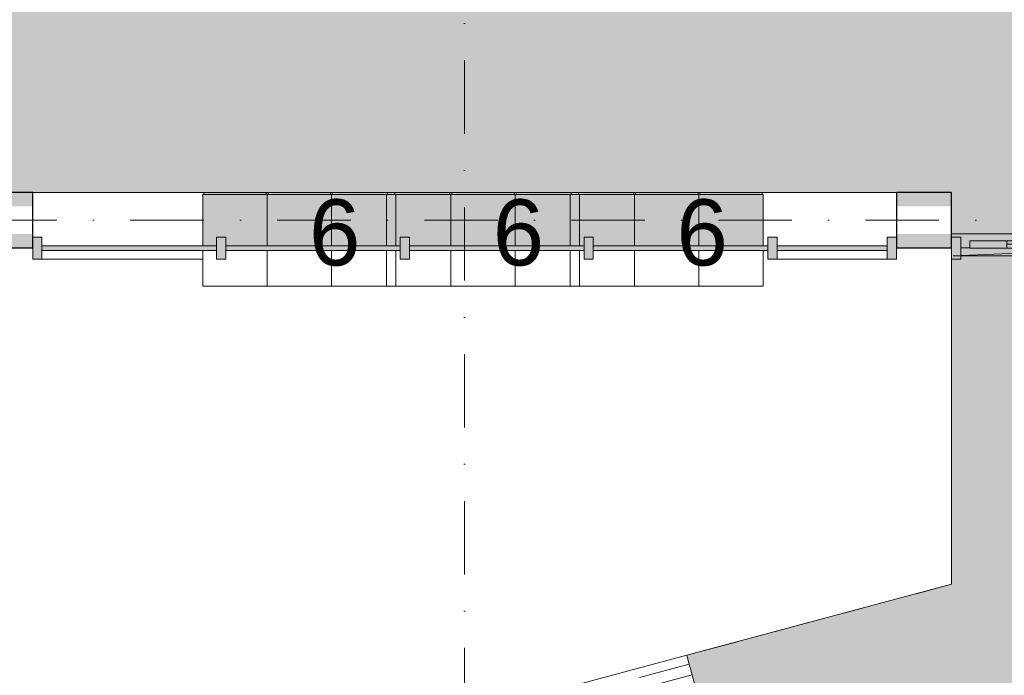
# Model space of a CAD drawing. Header units: millimetres. Extents: x -2530 to 151695, y -8763 to 71774.
# Tile 230 of 256: x 118579 to 123937, y 26221 to 29792. Entities that reach past the tile are written whole.
import ezdxf

# ---------------------------------------------------------------- set-up
doc = ezdxf.new("R2010")
doc.units = ezdxf.units.MM
doc.linetypes.add('Hidden', pattern=[400, 200, -200])
doc.linetypes.add('RR_Level', pattern=[800, 400, -200, 0, -200])
for name, color, linetype, lineweight in [('A-____-NOTE-TEXT', 131, 'Continuous', 13), ('A-AREA-____-OTLN', 32, 'Hidden', 13), ('A-AREA-____-PATT', 32, 'Continuous', 9), ('A-DETL-GENF-OTLN', 92, 'Continuous', 13), ('A-DOOR-____-OTLN', 31, 'Continuous', 18), ('A-FLOR-____-OTLN', 192, 'Continuous', 18), ('A-FLOR-HRAL-OTLN', 11, 'Continuous', 13), ('A-GENM-____-OTLN', 13, 'Continuous', 13), ('A-GLAZ-CURT-MCUT', 52, 'Continuous', 13), ('A-GLAZ-CURT-OTLN', 52, 'Continuous', 13), ('A-GLAZ-CWMG-MCUT', 51, 'Continuous', 13), ('A-GLAZ-CWMG-OTLN', 51, 'Continuous', 13), ('I-FURN-PNLS-OTLN', 30, 'Continuous', 13), ('S-COLS-____-MCUT', 52, 'Continuous', 25), ('S-COLS-____-OTLN', 52, 'Continuous', 18), ('S-GRID-____-OTLN', 1, 'Continuous', 9), ('S-STRS-____-OTLN', 31, 'Continuous', 13)]:
    doc.layers.add(name, color=color, linetype=linetype, lineweight=lineweight)
doc.styles.add('Arial', font='arial.ttf', dxfattribs={"height": 360})

# ---------------------------------------------------------------- blocks, each defined once
blk = doc.blocks.new('NLRS_28_SC_LIB_kolom recht_generiek_ISR - kolom beton_ONTWERP-6193513-plot_V2 Copy 1')
at = {"layer": 'S-COLS-____-OTLN', "lineweight": 13}
h = blk.add_hatch(color=256, dxfattribs=at)
h.paths.add_polyline_path([(-150, -150), (150, -150), (150, -75), (-150, -75)])
h.paths.add_polyline_path([(-150, 75), (150, 75), (150, 150), (-150, 150)])
at = {"layer": 'S-COLS-____-MCUT'}
for p, q in [((150, 150), (-150, 150)), ((-150, 150), (-150, -150)), ((150, -150), (150, 150)), ((-150, -150), (150, -150))]:
    blk.add_line(p, q, dxfattribs=at)
blk = doc.blocks.new('NLRS_21_CWP_UN_system_panel_GEN - oz_glas-6173903-plot_V2 Copy 1')
at = {"layer": 'A-GLAZ-CURT-OTLN'}
blk.add_hatch(color=127, dxfattribs=at).paths.add_polyline_path([(-475, -12.5), (475, -12.5), (475, 12.5), (-475, 12.5), (-475, 3)])
at = {"layer": 'A-GLAZ-CURT-MCUT'}
for p, q in [((475, 12.5), (-475, 12.5)), ((-475, 12.5), (-475, -12.5)), ((475, -12.5), (475, 12.5)), ((-475, -12.5), (475, -12.5))]:
    blk.add_line(p, q, dxfattribs=at)
blk = doc.blocks.new('NLRS_21_CWM_UN_rechthoek_GEN - 67x114-V6-plot_V2 Copy 1')
at = {"layer": 'A-GLAZ-CWMG-OTLN'}
blk.add_line((114575, 28487), (113700, 28487), dxfattribs=at)
blk = doc.blocks.new('NLRS_21_CWM_UN_rechthoek_GEN - 67x114-6173909-plot_V2 Copy 1')
at = {"layer": 'A-GLAZ-CWMG-OTLN'}
blk.add_hatch(color=127, dxfattribs=at).paths.add_polyline_path([(-50, 60), (0, 60), (0, -60), (-50, -60), (-50, 12.5)])
at = {"layer": 'A-GLAZ-CWMG-MCUT'}
for p, q in [((-50, 60), (0, 60)), ((-50, -60), (-50, 60)), ((0, 60), (0, -60)), ((0, -60), (-50, -60))]:
    blk.add_line(p, q, dxfattribs=at)
blk = doc.blocks.new('NLRS_21_CWM_UN_rechthoek_GEN - 67x114-6173910-plot_V2 Copy 1')
at = {"layer": 'A-GLAZ-CWMG-OTLN'}
blk.add_hatch(color=127, dxfattribs=at).paths.add_polyline_path([(0, 60), (-50, 60), (-50, -60), (0, -60), (0, 0)])
at = {"layer": 'A-GLAZ-CWMG-MCUT'}
for p, q in [((0, 60), (-50, 60)), ((-50, 60), (-50, -60)), ((0, -60), (0, 60)), ((-50, -60), (0, -60))]:
    blk.add_line(p, q, dxfattribs=at)
blk = doc.blocks.new('NLRS_21_CWP_UN_system_panel_GEN - oz_glas-6173918-plot_V2 Copy 1')
at = {"layer": 'A-GLAZ-CURT-OTLN'}
blk.add_hatch(color=127, dxfattribs=at).paths.add_polyline_path([(300, -12.5), (300, 12.5), (-300, 12.5), (-300, -12.5)])
at = {"layer": 'A-GLAZ-CURT-MCUT'}
for p, q in [((300, 12.5), (-300, 12.5)), ((-300, 12.5), (-300, -12.5)), ((300, -12.5), (300, 12.5)), ((-300, -12.5), (300, -12.5))]:
    blk.add_line(p, q, dxfattribs=at)
blk = doc.blocks.new('NLRS_21_CWM_UN_rechthoek_GEN - 67x114-6008226-plot_V2 Copy 1')
at = {"layer": 'A-GLAZ-CWMG-OTLN'}
blk.add_line((118300, 28487), (117700, 28487), dxfattribs=at)
blk = doc.blocks.new('NLRS_21_CWM_UN_rechthoek_GEN - 67x114-6173917-plot_V2 Copy 1')
at = {"layer": 'A-GLAZ-CWMG-OTLN'}
blk.add_hatch(color=127, dxfattribs=at).paths.add_polyline_path([(-25, 60), (25, 60), (25, -60), (-25, -60), (-25, 12.5)])
at = {"layer": 'A-GLAZ-CWMG-MCUT'}
for p, q in [((-25, 60), (25, 60)), ((-25, -60), (-25, 60)), ((25, 60), (25, -60)), ((25, -60), (-25, -60))]:
    blk.add_line(p, q, dxfattribs=at)
blk = doc.blocks.new('NLRS_21_CWP_UN_deur_GEN - 900x2315-6441974-plot_V2 Copy 1')
at = {"layer": 'A-DETL-GENF-OTLN'}
for p, q in [((0, 350), (0, 0)), ((35.4, 247.5), (-35.4, 176.8)), ((35.4, 106.1), (-35.4, 176.8)), ((35.4, 106.1), (-35.4, 35.4)), ((0, 0), (-35.4, 35.4)), ((30.7, -40), (-35.4, -106.1)), ((0, -40), (0, -350)), ((35.4, -176.8), (-35.4, -106.1)), ((35.4, -176.8), (-35.4, -247.5))]:
    blk.add_line(p, q, dxfattribs=at)
at = {"layer": 'A-DOOR-____-OTLN'}
for q in [(-475, 0), (-474.1, 40.8)]:
    blk.add_line((515.8, 40.8), q, dxfattribs=at)
blk.add_arc((475, 0), 950, 177.538, 180, dxfattribs=at)
at = {"layer": 'A-GLAZ-CURT-OTLN'}
for p, q in [((0, 500), (0, 0)), ((0, -40), (0, -500))]:
    blk.add_line(p, q, dxfattribs=at)
blk = doc.blocks.new('Lockers vide21 - Lockers vide-6074988-plot_V2 Copy 1')
at = {"layer": 'A-GENM-____-OTLN'}
for p, q in [((118650, 28850), (119580, 28850)), ((119580, 28850), (118650, 28850)), ((119920, 28850), (119930, 28850)), ((119930, 28850), (119920, 28850)), ((120270, 28850), (120280, 28850)), ((120280, 28850), (120270, 28850)), ((120920, 28850), (120930, 28850)), ((120930, 28850), (120920, 28850)), ((121270, 28850), (121280, 28850)), ((121280, 28850), (121270, 28850)), ((121920, 28850), (121930, 28850)), ((121930, 28850), (121920, 28850)), ((122270, 28850), (122280, 28850)), ((122280, 28850), (122270, 28850)), ((122620, 28850), (123350, 28850)), ((123350, 28850), (122620, 28850))]:
    blk.add_line(p, q, dxfattribs=at)
blk = doc.blocks.new('Railing - Railing-6206679-plot_V2 Copy 1')
at = {"layer": 'A-FLOR-HRAL-OTLN'}
for p, q in [((121938.8, 26258.3), (122209.2, 26330.7)), ((122209.2, 26330.7), (122222.2, 26282.4)), ((116259.1, 24736.4), (121938.8, 26258.3)), ((121951.7, 26210), (122222.2, 26282.4)), ((121967.2, 26152), (122237.7, 26224.5)), ((122237.7, 26224.5), (122250.6, 26176.2))]:
    blk.add_line(p, q, dxfattribs=at)
blk = doc.blocks.new('NLRS_21_DO_UN_curtain_panel_deur_aanzicht_SH_GEN - deur_aanzicht-6231302-plot_V2 Copy 1')
at = {"layer": 'A-DOOR-____-OTLN', "lineweight": 9}
for p, q in [((124673, 24758.2), (125542.3, 24991.2)), ((125542.3, 24991.2), (125552.7, 24952.5)), ((125552.7, 24952.5), (124683.4, 24719.6)), ((124673, 24758.2), (124683.4, 24719.6))]:
    blk.add_line(p, q, dxfattribs=at)
at = {"layer": 'A-DOOR-____-OTLN'}
for p, q in [((125355.1, 24917.2), (124872.1, 24787.8)), ((125349.1, 24939.4), (125359.5, 24900.8)), ((124866.2, 24810), (124876.5, 24771.4))]:
    blk.add_line(p, q, dxfattribs=at)
blk = doc.blocks.new('NLRS_82_FUS_UN_lockers_GEN - 2 hoog-V230-plot_V2 Copy 1')
at = {"layer": 'I-FURN-PNLS-OTLN', "lineweight": 9}
for p, q in [((0, 0), (1050, 0)), ((0, -194.5), (0, 0)), ((0, 0), (350, 0)), ((350, -194.5), (350, 0)), ((350, 0), (700, 0)), ((350, 0), (350, -194.5)), ((700, -194.5), (700, 0)), ((700, 0), (1050, 0)), ((700, 0), (700, -194.5)), ((1050, 0), (1050, -194.5)), ((0, 0), (1050, 0)), ((0, -500), (0, -219.5)), ((350, -500), (350, -219.5)), ((350, -219.5), (350, -500)), ((700, -500), (700, -219.5)), ((700, -219.5), (700, -500)), ((1050, -219.5), (1050, -500)), ((0, -500), (350, -500)), ((5, -500), (5, -510)), ((345, -510), (5, -510)), ((345, -500), (345, -510)), ((350, -500), (700, -500)), ((355, -500), (355, -510)), ((695, -510), (355, -510)), ((695, -500), (695, -510)), ((700, -500), (1050, -500)), ((705, -500), (705, -510)), ((1045, -510), (705, -510)), ((1045, -500), (1045, -510))]:
    blk.add_line(p, q, dxfattribs=at)

msp = doc.modelspace()

# ---------------------------------------------------------------- hatches: boundary and pattern name
at = {"layer": 'A-AREA-____-PATT', "transparency": 33554509}
h = msp.add_hatch(color=10, dxfattribs=at)
h.paths.add_polyline_path([(106266.9148, 17364.4423), (106488.3079, 17422.1053), (106491.7754, 17409.1644), (106540.0717, 17422.1053), (106552.3656, 17376.2238), (107469.9952, 17622.1019), (107457.7013, 17667.9834), (107505.9976, 17680.9244), (107518.2915, 17635.0429), (108322.4355, 17850.5126), (108310.1416, 17896.3941), (108358.4379, 17909.3351), (108373.9671, 17851.3795), (109372.7344, 18118.9984), (109357.2052, 18176.954), (109405.5015, 18189.8949), (109421.0307, 18131.9394), (109453.3784, 18140.6069), (109450.1431, 18152.681), (109997.3509, 18299.3049), (109985.057, 18345.1863), (110033.3533, 18358.1273), (110029.471, 18372.6162), (110174.7747, 18409.8911), (110178.2422, 18396.9502), (110226.5385, 18409.8911), (110238.8324, 18364.0096), (111156.4619, 18609.8877), (111144.168, 18655.7692), (111192.4643, 18668.7102), (111204.7582, 18622.8287), (112122.3878, 18868.7068), (112110.0938, 18914.5882), (112158.3901, 18927.5292), (112170.684, 18881.6477), (113088.3136, 19127.5258), (113076.0197, 19173.4073), (113124.316, 19186.3482), (113136.6099, 19140.4668), (114054.2394, 19386.3449), (114041.9455, 19432.2263), (114090.2418, 19445.1673), (114102.5357, 19399.2858), (115020.1652, 19645.1639), (115007.8713, 19691.0454), (115056.1676, 19703.9863), (115068.4615, 19658.1049), (115986.0911, 19903.983), (115973.7972, 19949.8644), (116022.0934, 19962.8054), (116034.3873, 19916.9239), (116952.0169, 20162.802), (116939.723, 20208.6835), (116988.0193, 20221.6244), (117000.3132, 20175.7429), (117691.9161, 20361.0574), (117679.6222, 20406.9389), (117727.9185, 20419.8798), (117743.4476, 20361.9243), (118742.2149, 20629.5432), (118722.8035, 20701.9876), (118868.1071, 20739.2625), (118871.5746, 20726.3216), (118919.8709, 20739.2625), (118932.1648, 20693.381), (119849.7944, 20939.2591), (119837.5005, 20985.1406), (119885.7967, 20998.0816), (119898.0907, 20952.2001), (120815.7202, 21198.0782), (120803.4263, 21243.9597), (120851.7226, 21256.9006), (120864.0165, 21211.0191), (121781.646, 21456.8972), (121769.3521, 21502.7787), (121817.6484, 21515.7197), (121829.9423, 21469.8382), (122747.5718, 21715.7163), (122735.2779, 21761.5977), (122783.5742, 21774.5387), (122795.8681, 21728.6572), (123713.4977, 21974.5353), (123701.2038, 22020.4168), (123749.5001, 22033.3577), (123761.794, 21987.4763), (124679.4235, 22233.3544), (124667.1296, 22279.2358), (124715.4259, 22292.1768), (124727.7198, 22246.2953), (124936.3598, 22302.2002), (124924.0659, 22348.0817), (124972.3621, 22361.0227), (124987.8913, 22303.0671), (125986.6586, 22570.686), (125967.2472, 22643.1304), (126112.5508, 22680.4054), (126116.0183, 22667.4644), (126164.3146, 22680.4054), (126176.6085, 22634.5239), (127094.2381, 22880.402), (127081.9442, 22926.2834), (127130.2404, 22939.2244), (127142.5343, 22893.3429), (128060.1639, 23139.221), (128047.87, 23185.1025), (128096.1663, 23198.0434), (128108.4602, 23152.162), (129026.0897, 23398.0401), (129013.7958, 23443.9215), (129062.0921, 23456.8625), (129074.386, 23410.981), (129992.0155, 23656.8591), (129979.7216, 23702.7406), (130028.0179, 23715.6815), (130040.3118, 23669.8001), (130957.9414, 23915.6782), (130945.6475, 23961.5596), (130993.9438, 23974.5006), (131006.2377, 23928.6191), (131923.8672, 24174.4972), (131911.5733, 24220.3787), (131959.8696, 24233.3196), (131972.1635, 24187.4381), (132084.2109, 24217.4612), (132071.917, 24263.3426), (132120.2133, 24276.2836), (132135.7424, 24218.328), (133134.5097, 24485.9469), (133118.9806, 24543.9025), (133167.2769, 24556.8434), (133182.806, 24498.8879), (133231.1023, 24511.8288), (133211.6909, 24584.2733), (135925, 25311.3023), (135925, 25328.7527), (135940, 25328.7527), (135940, 25428.7527), (136000, 25428.7527), (136000, 26462.7527), (135940, 26462.7527), (135940, 26512.7527), (135987.5, 26512.7527), (135987.5, 27328.7527), (135940, 27328.7527), (135940, 27378.7527), (135987.5, 27378.7527), (135987.5, 27942.6064), (135940, 27942.6064), (135940, 27992.6064), (135925, 27992.6064), (135925, 28550), (135850, 28550), (135850, 28850), (135925, 28850), (135925, 29325), (135940, 29325), (135940, 29375), (136000, 29375), (136000, 30425), (135940, 30425), (135940, 30475), (135987.5, 30475), (135987.5, 30875), (135940, 30875), (135940, 30925), (135925, 30925), (135925, 30940), (135875, 30940), (135875, 30987.5), (134975, 30987.5), (134975, 30940), (134925, 30940), (134925, 30987.5), (133975, 30987.5), (133975, 30940), (133925, 30940), (133925, 30987.5), (132975, 30987.5), (132975, 30940), (132925, 30940), (132925, 30987.5), (131975, 30987.5), (131975, 30940), (131925, 30940), (131925, 30987.5), (130975, 30987.5), (130975, 30940), (130925, 30940), (130925, 30987.5), (129975, 30987.5), (129975, 30940), (129925, 30940), (129925, 30987.5), (129659, 30987.5), (129659, 30940), (129609, 30940), (129609, 31000), (128615, 31000), (128615, 30940), (128565, 30940), (128565, 30925), (128425, 30925), (128425, 31000), (127391, 31000), (127391, 30940), (127341, 30940), (127341, 30987.5), (126425, 30987.5), (126425, 30940), (126375, 30940), (126375, 30987.5), (125425, 30987.5), (125425, 30940), (125375, 30940), (125375, 30987.5), (124425, 30987.5), (124425, 30940), (124375, 30940), (124375, 30987.5), (123425, 30987.5), (123425, 30940), (123375, 30940), (123375, 30987.5), (122425, 30987.5), (122425, 30940), (122375, 30940), (122375, 30987.5), (121425, 30987.5), (121425, 30940), (121375, 30940), (121375, 30987.5), (121125, 30987.5), (121125, 30940), (121075, 30939.1509), (121075, 30925), (120925, 30925), (120925, 31000), (119891, 31000), (119891, 30940), (119841, 30940), (119841, 30987.5), (118925, 30987.5), (118925, 30940), (118875, 30940), (118875, 30987.5), (117925, 30987.5), (117925, 30940), (117875, 30940), (117875, 30987.5), (116925, 30987.5), (116925, 30940), (116875, 30940), (116875, 30987.5), (115925, 30987.5), (115925, 30940), (115875, 30940), (115875, 30987.5), (114925, 30987.5), (114925, 30940), (114875, 30940), (114875, 30987.5), (113925, 30987.5), (113925, 30940), (113875, 30940), (113875, 30987.5), (113625, 30987.5), (113625, 30940), (113575, 30940), (113575, 30925), (113425, 30925), (113425, 31000), (112391, 31000), (112391, 30940), (112341, 30940), (112341, 30987.5), (111425, 30987.5), (111425, 30940), (111375, 30940), (111375, 30987.5), (110425, 30987.5), (110425, 30940), (110375, 30940), (110375, 30987.5), (109425, 30987.5), (109425, 30940), (109375, 30940), (109375, 30987.5), (108425, 30987.5), (108425, 30940), (108375, 30940), (108375, 30987.5), (107425, 30987.5), (107425, 30940), (107375, 30940), (107375, 30987.5), (106425, 30987.5), (106425, 30940), (106375, 30940), (106375, 30987.5), (106125, 30987.5), (106125, 30940), (106075, 30940), (106075, 30925), (105925, 30925), (105925, 31000), (104891, 31000), (104891, 30940), (104841, 30940), (104841, 30987.5), (103925, 30987.5), (103925, 30940), (103875, 30940), (103875, 30987.5), (102925, 30987.5), (102925, 30940), (102875, 30940), (102875, 30987.5), (101925, 30987.5), (101925, 30940), (101875, 30940), (101875, 30987.5), (100925, 30987.5), (100925, 30940), (100875, 30940), (100875, 30987.5), (99925, 30987.5), (99925, 30940), (99875, 30940), (99875, 30987.5), (98925, 30987.5), (98925, 30940), (98875, 30940), (98875, 30987.5), (98625, 30987.5), (98625, 30940), (98575, 30940), (98575, 30925), (98500, 30925), (98500, 28796.3818), (98524.8745, 28794.9122), (98559.0475, 28785.7556), (98595.5035, 28763.5345), (98624.2224, 28731.9427), (98642.8775, 28693.5395), (98649.9575, 28651.4362), (98644.8889, 28609.0437), (98624.2224, 28565.1216), (98600.8991, 28536.8738), (98559.0475, 28510.8673), (98517.8079, 28499.7752), (98500, 28498.9273), (98500, 26643.4112), (98289.3819, 26851.8505), (96416.9154, 24978.8298), (98500, 22895.7453), (98500.0795, 22628.921), (98575, 22628.921), (98575, 22089.5271), (98578.1697, 22088.6778), (98614.6257, 22066.4567), (98646.262, 22028.8589), (98661.9996, 21996.4617), (98669.0797, 21954.3584), (98661.9996, 21907.2689), (98647.2043, 21872.7186), (98620.0212, 21839.796), (98584.6638, 21815.8655), (98575, 21812.7763), (98575, 19360.7799), (98913.7456, 19270.0133), (98926.0395, 19315.8947), (98974.3358, 19302.9538), (98962.0419, 19257.0723), (99879.6714, 19011.1942), (99891.9653, 19057.0757), (99940.2616, 19044.1347), (99927.9677, 18998.2533), (100845.5972, 18752.3752), (100842.362, 18740.3011), (100890.6583, 18727.3601), (100910.0697, 18799.8046), (101054.9586, 18760.9817), (101051.0754, 18746.4894), (101099.0642, 18732.401), (101087.0778, 18687.6669), (101956.411, 18454.7298), (101968.7049, 18500.6113), (102017.0012, 18487.6703), (102004.7073, 18441.7888), (102922.3369, 18195.9108), (102934.6308, 18241.7922), (102982.9271, 18228.8513), (102970.6332, 18182.9698), (103888.2627, 17937.0917), (103900.5566, 17982.9732), (103948.8529, 17970.0322), (103936.559, 17924.1508), (104854.1885, 17678.2727), (104866.4824, 17724.1541), (104914.7787, 17711.2132), (104902.4848, 17665.3317), (105820.1143, 17419.4536), (105832.4082, 17465.3351), (105880.7045, 17452.3941), (105868.4106, 17406.5127), (106018.1291, 17366.3957), (106030.423, 17412.2772), (106078.7193, 17399.3362), (106082.6025, 17413.8286), (106264.6179, 17365.0577)])
h.paths.add_polyline_path([(106144.5421, 19557.4964), (106105.7193, 19702.3853), (106178.1637, 19721.7967), (105163.7444, 23507.6611), (105091.3, 23488.2496), (105053.4321, 23629.5744), (105125.8766, 23648.9858), (105078.5044, 23825.7811), (105000.8766, 23825.7811), (105000.8766, 24115.4922), (104597.455, 25621.0821), (104525.0105, 25601.6707), (104451.5629, 25875.7811), (104529.2086, 25875.7811), (103835.5984, 28464.3694), (103763.154, 28444.9579), (103674.7195, 28775), (103984.8752, 28775), (103984.8752, 28700), (105524.8752, 28700), (105524.8752, 28775), (106080.5016, 28775), (106080.5016, 28700), (107784.5016, 28700), (107784.5016, 28775), (108282.5016, 28775), (108282.5016, 28850), (108582.5016, 28850), (108582.5016, 28775), (108650, 28775), (108650, 28700), (109684, 28700), (109684, 28775), (111375.0016, 28775), (111375.0016, 28700), (112409.0016, 28700), (112409.0016, 28775), (113350, 28775), (113350, 28850), (114580, 28850), (114580, 28840), (114575, 28840), (114575, 28559.5), (114650, 28559.5), (114650, 28607), (114700, 28607), (114700, 28559.5), (115650, 28559.5), (115650, 28607), (115700, 28607), (115700, 28559.5), (116650, 28559.5), (116650, 28607), (116700, 28607), (116700, 28559.5), (117625, 28559.5), (117625, 28840), (117620, 28840), (117620, 28850), (119580, 28850), (119580, 28840), (119575, 28840), (119575, 28559.5), (119650, 28559.5), (119650, 28607), (119700, 28607), (119700, 28559.5), (120650, 28559.5), (120650, 28607), (120700, 28607), (120700, 28559.5), (121650, 28559.5), (121650, 28607), (121700, 28607), (121700, 28559.5), (122625, 28559.5), (122625, 28840), (122620, 28840), (122620, 28850), (123650, 28850), (123650, 28607), (123700, 28607), (123700, 28547), (124650, 28547), (124650, 28607), (124700, 28607), (124700, 28547), (125650, 28547), (125648.6159, 28850), (128650, 28850), (128650, 28775), (132325, 28775), (132325, 26572.529), (128683.7939, 25596.8707), (128703.2053, 25524.4263), (125733.2343, 24728.6249), (125658.0474, 25009.2264), (125642.1629, 25004.9702), (125654.4568, 24959.0887), (125606.1606, 24946.1478), (125590.6314, 25004.1033), (124673.0019, 24758.2252), (124688.531, 24700.2697), (124640.2347, 24687.3287), (124624.7056, 24745.2843), (123707.076, 24499.4062), (123722.6052, 24441.4506), (123643.2652, 24420.1915), (123706.1583, 24185.4716), (113446.6291, 21436.439), (113427.2177, 21508.8834), (113325.2347, 21481.5572), (113305.8233, 21554.0016), (110408.0458, 20777.5445), (110427.4573, 20705.1001), (110234.2721, 20653.3363), (110214.8607, 20725.7807), (109216.0934, 20458.1618), (109235.5048, 20385.7174), (108414.4678, 20165.7212), (108395.0564, 20238.1656), (107396.2891, 19970.5467), (107415.7005, 19898.1023), (106190.7207, 19569.8699)])
h.paths.add_polyline_path([(103260.522, 20526.8367), (103219.2823, 20537.8869), (103182.8263, 20560.108), (103151.19, 20597.7058), (103135.4524, 20630.103), (103129.226, 20679.3456), (103133.441, 20714.5988), (103154.1075, 20758.5209), (103177.4308, 20786.7686), (103212.7882, 20810.6992), (103253.4554, 20823.6991), (103299.9296, 20823.6991), (103337.3774, 20813.665), (103373.8334, 20791.4439), (103405.4698, 20753.8461), (103421.2074, 20721.4489), (103428.2874, 20679.3456), (103423.2187, 20636.9531), (103401.4531, 20591.6998), (103379.2289, 20564.7832), (103343.8715, 20540.8527), (103303.2044, 20527.8528)])
h.paths.add_polyline_path([(113625, 21794.8162), (113634.4184, 21797.3399), (113633.6419, 21800.2376), (113625, 21797.922)])
h.paths.add_polyline_path([(113625, 28547), (113650, 28547), (113650, 28550), (113625, 28548.4043)])
h.paths.add_polyline_path([(119930, 28840), (119920, 28840), (119920, 28850), (119930, 28850)])
h.paths.add_polyline_path([(120280, 28840), (120270, 28840), (120270, 28850), (120280, 28850)])
h.paths.add_polyline_path([(121920, 28840), (121920, 28850), (121930, 28850), (121930, 28840), (121925, 28840)])
h.paths.add_polyline_path([(122270, 28840), (122270, 28850), (122280, 28850), (122280, 28840), (122275, 28840)])
h.paths.add_polyline_path([(121275, 28840), (121270, 28840), (121270, 28850), (121280, 28850), (121280, 28840)])
h.paths.add_polyline_path([(120920, 28840), (120920, 28850), (120930, 28850), (120930, 28840), (120925, 28840)])
h.paths.add_polyline_path([(115925, 28840), (115920, 28840), (115920, 28850), (115930, 28850), (115930, 28840)])
h.paths.add_polyline_path([(116270, 28840), (116270, 28850), (116280, 28850), (116280, 28840), (116275, 28840)])
h.paths.add_polyline_path([(116920, 28840), (116920, 28850), (116930, 28850), (116930, 28840), (116925, 28840)])
h.paths.add_polyline_path([(117275, 28840), (117270, 28840), (117270, 28850), (117280, 28850), (117280, 28840)])
h.paths.add_polyline_path([(114920, 28840), (114920, 28850), (114930, 28850), (114930, 28840), (114925, 28840)])
h.paths.add_polyline_path([(115280, 28840), (115270, 28840), (115270, 28850), (115280, 28850)])
h = msp.add_hatch(color=10, dxfattribs=at)
h.paths.add_polyline_path([(122764.1521, 24259.6914), (123286.1945, 24400.5014), (123274.1329, 24445.516), (123322.4292, 24458.4569), (123338.7348, 24400.7094), (123346.4908, 24400.5014), (123346.6957, 24399.7367), (123628.5125, 24475.2493), (123612.2069, 24536.1026), (123691.5615, 24557.3072), (123707.076, 24499.4062), (124624.7056, 24745.2843), (124609.1764, 24803.2398), (124657.4727, 24816.1808), (124673.0019, 24758.2252), (125590.6314, 25004.1033), (125575.1023, 25062.0589), (125623.3986, 25074.9998), (125635.6925, 25029.1183), (125675, 25039.6507), (125675, 28487), (125650, 28487), (125648.6159, 28547), (124700, 28547), (124700, 28487), (124650, 28487), (124650, 28547), (123700, 28547), (123700, 28487), (123650, 28487), (123650, 26716.7893), (122209.2182, 26330.733), (122751.8582, 24305.5729)])
h.paths.add_polyline_path([(123691.5615, 24557.3617), (123691.5469, 24557.3617), (123706.1583, 24561.2768)])

# ---------------------------------------------------------------- linework, layer by layer
at = {"layer": 'A-AREA-____-OTLN', "color": 9}
for p, q in [((123650, 28487), (123650, 26716.7893)), ((123650, 26716.7893), (122209.2182, 26330.733)), ((122222.1592, 26282.4367), (122237.6883, 26224.4811))]:
    msp.add_line(p, q, dxfattribs=at)
at = {"layer": 'A-FLOR-____-OTLN'}
for p, q in [((125648.6159, 28625), (123650, 28625)), ((123700, 28550), (123750, 28550)), ((123650, 28487), (123650, 26716.7893)), ((123650, 26716.7893), (122209.2182, 26330.733))]:
    msp.add_line(p, q, dxfattribs=at)
at = {"layer": 'S-GRID-____-OTLN', "linetype": 'RR_Level'}
for p, q in [((121000, 48773.1142), (121000, -857.0614)), ((-34.3191, 28700), (143998.0499, 28700))]:
    msp.add_line(p, q, dxfattribs=at)
at = {"layer": 'S-STRS-____-OTLN'}
msp.add_line((122222.1592, 26282.4367), (122237.6883, 26224.4811), dxfattribs=at)

# ---------------------------------------------------------------- block references
at = {"layer": 'A-DOOR-____-OTLN', "rotation": 165}
msp.add_blockref('NLRS_21_DO_UN_curtain_panel_deur_aanzicht_SH_GEN - deur_aanzicht-6231302-plot_V2 Copy 1', (251482.7726, 20193.8618), dxfattribs=at)
at = {"layer": 'A-FLOR-HRAL-OTLN'}
msp.add_blockref('Railing - Railing-6206679-plot_V2 Copy 1', (0, 0), dxfattribs=at)
at = {"layer": 'A-GENM-____-OTLN'}
msp.add_blockref('Lockers vide21 - Lockers vide-6074988-plot_V2 Copy 1', (0, 0), dxfattribs=at)
at = {"layer": 'A-GLAZ-CURT-OTLN', "rotation": 180}
msp.add_blockref('NLRS_21_CWP_UN_deur_GEN - 900x2315-6441974-plot_V2 Copy 1', (124175, 28547), dxfattribs=at)
at = {"layer": 'A-GLAZ-CURT-OTLN'}
for name, p in [('NLRS_21_CWP_UN_system_panel_GEN - oz_glas-6173903-plot_V2 Copy 1', (119175, 28547)), ('NLRS_21_CWP_UN_system_panel_GEN - oz_glas-6173903-plot_V2 Copy 1', (120175, 28547)), ('NLRS_21_CWP_UN_system_panel_GEN - oz_glas-6173903-plot_V2 Copy 1', (121175, 28547)), ('NLRS_21_CWP_UN_system_panel_GEN - oz_glas-6173903-plot_V2 Copy 1', (122175, 28547)), ('NLRS_21_CWP_UN_system_panel_GEN - oz_glas-6173918-plot_V2 Copy 1', (123000, 28547))]:
    msp.add_blockref(name, p, dxfattribs=at)
at = {"layer": 'A-GLAZ-CWMG-OTLN', "rotation": 180}
for p in [(118650, 28547), (123650, 28547)]:
    msp.add_blockref('NLRS_21_CWM_UN_rechthoek_GEN - 67x114-6173910-plot_V2 Copy 1', p, dxfattribs=at)
at = {"layer": 'A-GLAZ-CWMG-OTLN', "extrusion": (0, 0, -1), "rotation": 180}
for name, p in [('NLRS_21_CWM_UN_rechthoek_GEN - 67x114-6173917-plot_V2 Copy 1', (-119675, 28547)), ('NLRS_21_CWM_UN_rechthoek_GEN - 67x114-6173917-plot_V2 Copy 1', (-120675, 28547)), ('NLRS_21_CWM_UN_rechthoek_GEN - 67x114-6173917-plot_V2 Copy 1', (-121675, 28547)), ('NLRS_21_CWM_UN_rechthoek_GEN - 67x114-6173917-plot_V2 Copy 1', (-122675, 28547)), ('NLRS_21_CWM_UN_rechthoek_GEN - 67x114-6173909-plot_V2 Copy 1', (-123350, 28547))]:
    msp.add_blockref(name, p, dxfattribs=at)
at = {"layer": 'A-GLAZ-CWMG-OTLN'}
for name in ['NLRS_21_CWM_UN_rechthoek_GEN - 67x114-V6-plot_V2 Copy 1', 'NLRS_21_CWM_UN_rechthoek_GEN - 67x114-6008226-plot_V2 Copy 1']:
    msp.add_blockref(name, (5000, 0), dxfattribs=at)
at = {"layer": 'I-FURN-PNLS-OTLN', "rotation": 180}
for p in [(120625, 28340), (121625, 28340), (122625, 28340)]:
    msp.add_blockref('NLRS_82_FUS_UN_lockers_GEN - 2 hoog-V230-plot_V2 Copy 1', p, dxfattribs=at)
at = {"layer": 'S-COLS-____-OTLN', "lineweight": 13}
for p in [(118500, 28700), (123500, 28700)]:
    msp.add_blockref('NLRS_28_SC_LIB_kolom recht_generiek_ISR - kolom beton_ONTWERP-6193513-plot_V2 Copy 1', p, dxfattribs=at)

# ---------------------------------------------------------------- texts
at = {"layer": 'A-____-NOTE-TEXT', "lineweight": 9, "char_height": 360, "width": 336.70875, "attachment_point": 1, "style": 'Arial'}
for insert in [(120153.0406, 28813.2501), (121153.0406, 28813.2501), (122153.0406, 28813.2501)]:
    msp.add_mtext('6', dxfattribs=dict(at, insert=insert))

doc.saveas('drawing.dxf')
